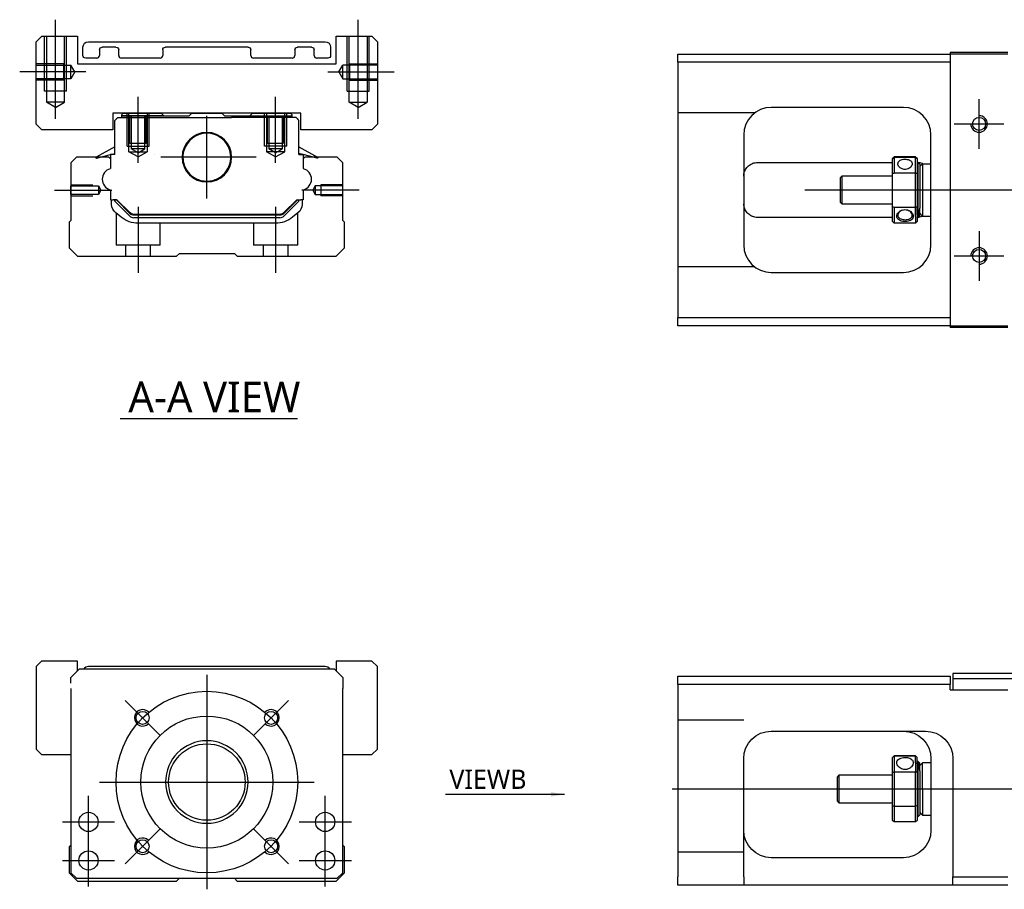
# Model space of a CAD drawing. Header units: millimetres. Extents: x 81 to 3135, y 49 to 860.
# Tile 5 of 8: x 95 to 274, y 489 to 647. Entities that reach past the tile are written whole.
import ezdxf
from ezdxf.lldxf.tags import DXFTag

# ---------------------------------------------------------------- set-up
doc = ezdxf.new("R2010")
doc.units = ezdxf.units.MM
doc.layers.get('0').update_dxf_attribs({"linetype": 'CONTINUOUS'})
doc.styles.add('CHN', font='msjhbd.ttf')
doc.styles.add('DIM-7', font='SIMPLEX.shx', dxfattribs={"width": 0.7, "bigfont": 'chineset.shx'})
tags = doc.linetypes.add('DASHED', pattern=[25.72, 12.86, -12.86]).pattern_tags.tags
tags[6:7] = [DXFTag(74, 4), DXFTag(75, 0), DXFTag(340, '0'), DXFTag(46, 0.0), DXFTag(50, 0.0), DXFTag(44, 0.0), DXFTag(45, 0.0)]
tags[4:5] = [DXFTag(74, 4), DXFTag(75, 0), DXFTag(340, '0'), DXFTag(46, 0.0), DXFTag(50, 0.0), DXFTag(44, 0.0), DXFTag(45, 0.0)]
doc.dimstyles.new('CNS', dxfattribs={"dimtxt": 3.5, "dimasz": 2.5, "dimexe": 1, "dimexo": 1, "dimgap": 1, "dimtad": 1, "dimdsep": 46, "dimtxsty": 'DIM-7', "dimcen": 0.09, "dimclrd": 4, "dimclre": 4, "dimclrt": 1, "dimadec": 0, "dimazin": 0, "dimtfac": 1, "dimtmove": 0, "dimatfit": 3, "dimfxl": 0, "dimtvp": 0.971429, "dimtolj": 1, "dimarcsym": 0})

msp = doc.modelspace()

# ---------------------------------------------------------------- linework, layer by layer
at = {"ltscale": 0.2}
for p, q in [((101.15, 628.65), (101.15, 646.65)), ((156.15, 628.65), (156.15, 646.65)), ((106.65, 637.15), (94.65, 637.15)), ((150.65, 637.15), (162.65, 637.15)), ((116.15, 620.65), (116.15, 632.65)), ((141.15, 620.65), (141.15, 632.65)), ((156.35, 615.65), (145.89, 615.65))]:
    msp.add_line(p, q, dxfattribs=at)
at = {"linetype": 'Continuous'}
for p, q in [((98.65, 643.65), (97.65, 642.65)), ((97.65, 627.65), (97.65, 642.65)), ((98.65, 643.65), (105.15, 643.65)), ((105.15, 643.65), (105.15, 638.65)), ((107.14, 642.65), (150.14, 642.65)), ((152.15, 638.65), (152.15, 643.65)), ((152.15, 643.65), (158.65, 643.65)), ((159.65, 642.65), (158.65, 643.65)), ((159.65, 642.65), (159.65, 627.65)), ((106.14, 640.15), (106.14, 641.65)), ((109.14, 641.15), (109.14, 640.15)), ((112.14, 641.65), (109.64, 641.65)), ((112.64, 640.15), (112.64, 641.15)), ((120.64, 641.15), (120.64, 640.15)), ((136.14, 641.65), (121.14, 641.65)), ((136.64, 640.15), (136.64, 641.15)), ((144.64, 641.15), (144.64, 640.15)), ((147.64, 641.65), (145.14, 641.65)), ((148.14, 640.15), (148.14, 641.15)), ((151.14, 641.65), (151.14, 640.15)), ((214.19, 640.4), (263.69, 640.4)), ((214.19, 638.9), (214.19, 640.4)), ((263.69, 640.7), (263.69, 638.9)), ((274.19, 640.7), (263.69, 640.7)), ((105.15, 638.65), (152.15, 638.65)), ((108.64, 639.65), (106.64, 639.65)), ((120.14, 639.65), (113.14, 639.65)), ((144.14, 639.65), (137.14, 639.65)), ((150.64, 639.65), (148.64, 639.65)), ((263.69, 638.9), (214.19, 638.9)), ((214.19, 638.9), (214.19, 592.5)), ((263.69, 638.9), (263.69, 592.5)), ((111.59, 629.65), (111.59, 626.65)), ((145.7, 629.65), (111.59, 629.65)), ((113.45, 629.65), (113.15, 629.35)), ((113.45, 629.65), (120.35, 629.65)), ((120.35, 629.65), (120.85, 629.15)), ((125.45, 629.15), (125.95, 629.65)), ((125.95, 629.65), (131.35, 629.65)), ((131.35, 629.65), (131.85, 629.15)), ((136.45, 629.15), (136.95, 629.65)), ((136.95, 629.65), (143.85, 629.65)), ((143.85, 629.65), (136.95, 629.65)), ((144.15, 629.35), (143.85, 629.65)), ((145.7, 626.65), (145.7, 629.65)), ((255.19, 630.7), (231.19, 630.7)), ((112.45, 628.85), (111.95, 628.35)), ((111.95, 622.15), (111.95, 628.35)), ((112.25, 628.65), (112.15, 628.65)), ((112.15, 628.65), (112.15, 628.55)), ((112.45, 628.85), (133.15, 628.85)), ((113.15, 629.35), (113.15, 628.85)), ((120.85, 629.15), (125.45, 629.15)), ((131.85, 629.15), (136.45, 629.15)), ((138.15, 628.85), (133.15, 628.85)), ((144.85, 628.85), (138.15, 628.85)), ((144.15, 628.85), (144.15, 629.35)), ((144.85, 628.85), (145.35, 628.35)), ((145.05, 628.65), (145.15, 628.65)), ((145.15, 628.65), (145.15, 628.55)), ((145.35, 622.15), (145.35, 628.35)), ((97.65, 627.65), (98.65, 626.65)), ((111.59, 626.65), (98.65, 626.65)), ((158.65, 626.65), (145.7, 626.65)), ((158.65, 626.65), (159.65, 627.65)), ((226.19, 625.7), (226.19, 605.7)), ((260.19, 605.7), (260.19, 625.7)), ((111.95, 623.54), (108.55, 621.66)), ((145.35, 623.54), (148.74, 621.66)), ((104.95, 621.65), (103.95, 620.65)), ((110.85, 621.65), (104.95, 621.65)), ((108.63, 621.47), (111.13, 622.12)), ((110.85, 621.65), (111.13, 621.37)), ((111.13, 622.12), (111.23, 622.15)), ((111.13, 622.15), (111.13, 619.62)), ((111.95, 622.15), (111.13, 622.15)), ((111.23, 622.15), (111.95, 622.34)), ((111.23, 622.15), (111.95, 622.34)), ((146.07, 622.15), (145.35, 622.34)), ((145.35, 622.15), (146.17, 622.15)), ((146.17, 622.15), (146.17, 619.62)), ((148.67, 621.47), (146.17, 622.12)), ((146.45, 621.65), (146.17, 621.37)), ((152.35, 621.65), (146.45, 621.65)), ((153.35, 620.65), (152.35, 621.65)), ((228.69, 620.7), (231.19, 620.7)), ((231.19, 620.7), (253.19, 620.7)), ((253.19, 621.38), (253.19, 621.41)), ((253.19, 618.69), (253.19, 621.38)), ((257.39, 621.71), (253.49, 621.71)), ((253.49, 621.71), (253.49, 621.68)), ((253.49, 621.68), (257.39, 621.68)), ((253.49, 621.68), (253.49, 618.77)), ((257.39, 621.68), (257.39, 621.71)), ((257.39, 618.77), (257.39, 621.68)), ((257.69, 621.41), (257.69, 621.38)), ((257.69, 621.38), (257.69, 618.69)), ((257.89, 620.7), (257.69, 620.7)), ((258.19, 620.4), (257.89, 620.7)), ((257.89, 612.15), (257.89, 620.7)), ((103.95, 620.65), (103.95, 610.15)), ((153.35, 610.15), (153.35, 620.65)), ((258.19, 619.95), (258.69, 620.45)), ((258.19, 620.4), (258.19, 612.36)), ((258.69, 620.45), (260.19, 620.45)), ((258.69, 620.45), (258.69, 610.95)), ((243.99, 618.2), (243.69, 617.9)), ((243.69, 617.9), (243.69, 613.5)), ((253.19, 618.2), (243.99, 618.2)), ((243.99, 618.2), (243.99, 613.2)), ((253.19, 612.66), (253.19, 618.69)), ((257.39, 618.77), (253.49, 618.77)), ((257.39, 612.58), (257.39, 618.77)), ((257.69, 618.69), (257.69, 612.66)), ((111.13, 615.67), (111.13, 613.93)), ((146.17, 615.67), (146.17, 613.93)), ((111.13, 613.93), (111.6, 613.93)), ((111.35, 613.08), (111.35, 613.93)), ((112.31, 613.93), (111.6, 613.93)), ((111.95, 613.93), (111.95, 613.65)), ((111.95, 613.65), (111.95, 613.93)), ((111.95, 613.65), (114.66, 610.94)), ((112.27, 613.83), (112.17, 613.93)), ((112.17, 613.93), (112.27, 613.83)), ((114.66, 611.44), (112.27, 613.83)), ((114.73, 611.51), (112.31, 613.93)), ((142.56, 611.51), (144.98, 613.93)), ((142.64, 611.44), (145.03, 613.83)), ((142.64, 610.94), (145.35, 613.65)), ((144.99, 613.93), (145.7, 613.93)), ((145.13, 613.93), (145.03, 613.83)), ((145.35, 613.65), (145.35, 613.93)), ((146.17, 613.93), (145.7, 613.93)), ((145.95, 613.93), (145.95, 613.08)), ((243.69, 613.5), (243.99, 613.2)), ((243.99, 613.2), (253.19, 613.2)), ((253.19, 609.98), (253.19, 612.66)), ((253.49, 612.58), (257.39, 612.58)), ((253.49, 612.58), (253.49, 609.68)), ((257.39, 610.9), (257.39, 612.58)), ((257.69, 611.12), (257.69, 612.66)), ((257.89, 612.15), (257.89, 610.7)), ((258.19, 611), (258.19, 612.36)), ((103.95, 610.15), (103.65, 609.85)), ((113.08, 610.74), (112.1, 611.52)), ((141.93, 610.65), (115.36, 610.65)), ((141.93, 611.25), (115.37, 611.25)), ((115.37, 611.15), (141.93, 611.15)), ((145.2, 611.52), (144.22, 610.74)), ((153.65, 609.85), (153.35, 610.15)), ((231.19, 610.7), (228.69, 610.7)), ((253.19, 610.7), (231.19, 610.7)), ((257.39, 610.9), (257.39, 609.68)), ((257.69, 611.12), (257.69, 609.98)), ((257.69, 610.7), (257.89, 610.7)), ((257.89, 610.7), (258.19, 611)), ((258.19, 611.45), (258.69, 610.95)), ((258.69, 610.95), (260.19, 610.95)), ((103.65, 609.85), (103.65, 605.15)), ((141.1, 609.65), (116.2, 609.65)), ((153.65, 605.15), (153.65, 609.85)), ((257.39, 609.68), (253.49, 609.68)), ((103.65, 605.15), (105.15, 603.65)), ((152.15, 603.65), (153.65, 605.15)), ((105.15, 603.65), (123.15, 603.65)), ((123.15, 603.65), (123.65, 604.15)), ((123.65, 604.15), (133.65, 604.15)), ((133.65, 604.15), (134.15, 603.65)), ((134.15, 603.65), (152.15, 603.65)), ((231.19, 600.7), (255.19, 600.7)), ((214.19, 592.5), (263.69, 592.5)), ((214.19, 591), (214.19, 592.5)), ((263.69, 592.5), (263.69, 590.7)), ((263.69, 591), (214.19, 591)), ((274.19, 590.7), (263.69, 590.7)), ((98.64, 530.07), (97.64, 529.07)), ((105.14, 530.07), (98.64, 530.07)), ((105.14, 528.26), (105.14, 530.07)), ((152.14, 530.07), (152.14, 528.28)), ((158.64, 530.07), (152.14, 530.07)), ((159.64, 529.07), (158.64, 530.07)), ((97.64, 529.07), (97.64, 514.07)), ((105.45, 528.57), (103.95, 527.07)), ((105.45, 528.57), (103.95, 527.07)), ((151.85, 528.57), (105.45, 528.57)), ((150.15, 529.07), (107.15, 529.07)), ((153.35, 527.07), (151.85, 528.57)), ((153.35, 527.07), (151.85, 528.57)), ((159.64, 514.07), (159.64, 529.07)), ((344.33, 527.82), (264.19, 527.82)), ((264.19, 527.82), (264.19, 524.82)), ((103.95, 526.07), (103.95, 527.07)), ((153.35, 527.07), (153.35, 526.07)), ((153.35, 526.07), (153.35, 525.07)), ((214.19, 527.32), (263.69, 527.32)), ((214.19, 525.82), (214.19, 527.32)), ((263.69, 527.32), (263.69, 525.82)), ((103.95, 525.07), (103.95, 491.57)), ((153.35, 491.57), (153.35, 525.07)), ((263.69, 525.82), (214.19, 525.82)), ((214.19, 525.82), (214.19, 490.82)), ((263.69, 524.82), (263.69, 525.82)), ((263.69, 524.82), (274.19, 524.82)), ((231.19, 517.32), (259.19, 517.32)), ((97.64, 514.07), (98.64, 513.07)), ((158.64, 513.07), (159.64, 514.07)), ((98.64, 513.07), (103.95, 513.07)), ((153.35, 513.07), (158.64, 513.07)), ((226.19, 490.82), (226.19, 512.32)), ((253.19, 512.51), (253.19, 512.53)), ((253.19, 509.82), (253.19, 512.51)), ((257.39, 512.83), (253.49, 512.83)), ((253.49, 512.83), (253.49, 512.81)), ((253.49, 512.81), (257.39, 512.81)), ((253.49, 512.81), (253.49, 509.89)), ((257.39, 512.81), (257.39, 512.83)), ((257.39, 511.57), (257.39, 512.81)), ((257.69, 512.53), (257.69, 512.51)), ((257.69, 511.36), (257.69, 512.51)), ((257.89, 511.82), (257.69, 511.82)), ((258.19, 511.52), (257.89, 511.82)), ((257.89, 511.82), (257.89, 510.34)), ((260.19, 512.32), (260.19, 499.32)), ((264.19, 512.32), (264.19, 490.82)), ((253.19, 503.78), (253.19, 509.82)), ((257.39, 509.89), (253.49, 509.89)), ((253.49, 509.89), (253.49, 503.7)), ((257.39, 511.57), (257.39, 509.89)), ((257.39, 503.7), (257.39, 509.89)), ((257.69, 511.36), (257.69, 509.82)), ((257.69, 509.82), (257.69, 503.78)), ((257.89, 501.82), (257.89, 510.34)), ((258.69, 511.57), (258.19, 511.07)), ((258.19, 510.13), (258.19, 511.52)), ((258.19, 510.13), (258.19, 502.12)), ((260.19, 511.57), (258.69, 511.57)), ((258.69, 506.82), (258.69, 511.57)), ((243.49, 509.32), (243.19, 509.02)), ((243.19, 506.82), (243.19, 509.02)), ((253.19, 509.32), (243.49, 509.32)), ((243.49, 509.32), (243.49, 504.32)), ((103.95, 507.07), (103.95, 496.57)), ((153.35, 496.57), (153.35, 507.07)), ((243.19, 504.62), (243.19, 506.82)), ((258.69, 506.82), (258.69, 502.07)), ((243.19, 504.62), (243.49, 504.32)), ((243.49, 504.32), (253.19, 504.32)), ((253.19, 501.11), (253.19, 503.78)), ((253.49, 503.7), (257.39, 503.7)), ((253.49, 503.7), (253.49, 500.81)), ((257.39, 500.81), (257.39, 503.7)), ((257.69, 503.78), (257.69, 501.11)), ((257.69, 501.82), (257.89, 501.82)), ((257.89, 501.82), (258.19, 502.12)), ((258.19, 502.57), (258.69, 502.07)), ((258.69, 502.07), (260.19, 502.07)), ((257.39, 500.81), (253.49, 500.81)), ((103.95, 496.57), (103.65, 496.27)), ((103.65, 496.27), (103.65, 491.57)), ((153.65, 496.27), (153.35, 496.57)), ((153.65, 491.57), (153.65, 496.27)), ((255.19, 494.32), (231.19, 494.32)), ((103.65, 491.57), (105.15, 490.07)), ((103.95, 491.57), (104.95, 490.57)), ((104.95, 490.57), (111.15, 490.57)), ((111.15, 490.57), (146.15, 490.57)), ((123.15, 490.07), (123.65, 490.57)), ((133.65, 490.57), (134.15, 490.07)), ((146.15, 490.57), (152.35, 490.57)), ((152.15, 490.07), (153.65, 491.57)), ((152.35, 490.57), (153.35, 491.57)), ((214.19, 489.32), (214.19, 490.82)), ((226.19, 490.82), (226.19, 489.32)), ((264.19, 489.32), (264.19, 490.82)), ((264.19, 490.82), (274.19, 490.82)), ((105.15, 490.07), (123.15, 490.07)), ((134.15, 490.07), (152.15, 490.07)), ((226.19, 489.32), (214.19, 489.32)), ((264.19, 489.32), (226.19, 489.32)), ((274.19, 489.32), (264.19, 489.32))]:
    msp.add_line(p, q, dxfattribs=at)
at = {"linetype": 'DASHED', "ltscale": 0.1}
for p, q in [((99.15, 633.65), (99.15, 643.65)), ((99.5, 643.65), (99.5, 631.65)), ((102.8, 631.65), (102.8, 643.65)), ((103.15, 633.65), (103.15, 643.65)), ((154.15, 633.65), (154.15, 643.65)), ((154.5, 631.65), (154.5, 643.65)), ((157.8, 643.65), (157.8, 631.65)), ((158.15, 633.65), (158.15, 643.65)), ((274.19, 640.4), (263.69, 640.4)), ((102.65, 638.65), (97.65, 638.65)), ((102.65, 635.65), (102.65, 638.65)), ((154.65, 635.65), (154.65, 638.65)), ((154.65, 638.65), (159.65, 638.65)), ((97.65, 638.4), (103.96, 638.4)), ((103.96, 635.9), (103.96, 638.4)), ((104.68, 637.15), (103.96, 638.4)), ((104.68, 637.15), (103.96, 635.9)), ((152.61, 637.15), (153.34, 638.4)), ((152.61, 637.15), (153.34, 635.9)), ((159.65, 638.4), (153.34, 638.4)), ((153.34, 635.9), (153.34, 638.4)), ((103.96, 635.9), (97.65, 635.9)), ((102.65, 635.65), (97.65, 635.65)), ((153.34, 635.9), (159.65, 635.9)), ((154.65, 635.65), (159.65, 635.65)), ((102.8, 631.65), (99.5, 631.65)), ((101.15, 630.7), (99.5, 631.65)), ((101.15, 630.7), (102.8, 631.65)), ((154.5, 631.65), (157.8, 631.65)), ((156.15, 630.7), (154.5, 631.65)), ((156.15, 630.7), (157.8, 631.65)), ((114.15, 623.65), (114.15, 629.65)), ((117.8, 629.65), (117.8, 622.65)), ((118.15, 623.65), (118.15, 629.65)), ((139.15, 623.65), (139.15, 629.65)), ((139.5, 629.65), (139.5, 622.65)), ((143.15, 623.65), (143.15, 629.65)), ((228.19, 629.7), (214.19, 629.7)), ((114.65, 624.15), (114.65, 629.15)), ((117.65, 624.15), (117.65, 629.15)), ((139.65, 624.15), (139.65, 629.15)), ((139.9, 629.15), (139.9, 623.15)), ((142.65, 624.15), (142.65, 629.15)), ((114.15, 623.65), (118.15, 623.65)), ((114.5, 622.65), (117.8, 622.65)), ((116.15, 621.7), (114.5, 622.65)), ((117.65, 624.15), (114.65, 624.15)), ((117.4, 623.15), (114.9, 623.15)), ((116.15, 622.43), (114.9, 623.15)), ((116.15, 622.43), (117.4, 623.15)), ((116.15, 621.7), (117.8, 622.65)), ((143.15, 623.65), (139.15, 623.65)), ((142.8, 622.65), (139.5, 622.65)), ((141.15, 621.7), (139.5, 622.65)), ((141.15, 622.43), (139.9, 623.15)), ((141.15, 622.43), (142.4, 623.15)), ((141.15, 621.7), (142.8, 622.65)), ((103.95, 616.65), (107.95, 616.65)), ((103.95, 614.85), (103.95, 616.45)), ((103.95, 616.45), (108.95, 616.45)), ((108.95, 616.45), (109.41, 615.65)), ((108.95, 616.45), (108.95, 614.85)), ((109.41, 615.65), (108.95, 614.85)), ((148.35, 616.45), (147.89, 615.65)), ((147.89, 615.65), (148.35, 614.85)), ((153.35, 616.45), (148.35, 616.45)), ((148.35, 616.45), (148.35, 614.85)), ((149.35, 616.65), (149.35, 614.65)), ((153.35, 616.65), (149.35, 616.65)), ((108.95, 614.85), (103.95, 614.85)), ((103.95, 614.65), (107.95, 614.65)), ((148.35, 614.85), (153.35, 614.85)), ((153.35, 614.65), (149.35, 614.65)), ((112.15, 611.48), (112.15, 605.65)), ((145.15, 605.65), (145.15, 611.48)), ((120.15, 605.65), (120.15, 609.65)), ((137.15, 609.65), (137.15, 605.65)), ((120.15, 605.65), (112.15, 605.65)), ((113.9, 605.65), (113.9, 603.65)), ((118.4, 603.65), (118.4, 605.65)), ((145.15, 605.65), (137.15, 605.65)), ((138.9, 605.65), (138.9, 603.65)), ((143.4, 603.65), (143.4, 605.65)), ((228.19, 601.7), (214.19, 601.7)), ((263.69, 591), (274.19, 591)), ((343.87, 526.82), (264.19, 526.82)), ((226.19, 519.32), (214.19, 519.32)), ((226.19, 495.32), (214.19, 495.32))]:
    msp.add_line(p, q, dxfattribs=at)
at = {"linetype": 'DASHED'}
for p, q in [((103.15, 633.65), (99.15, 633.65)), ((154.15, 633.65), (158.15, 633.65)), ((114.5, 622.65), (114.5, 629.65)), ((142.8, 622.65), (142.8, 629.65)), ((113.15, 629.15), (120.85, 629.15)), ((120.85, 629.15), (113.15, 629.15)), ((114.9, 629.15), (114.9, 623.15)), ((117.4, 623.15), (117.4, 629.15)), ((136.45, 629.15), (144.15, 629.15)), ((142.4, 623.15), (142.4, 629.15)), ((142.4, 624.15), (139.65, 624.15)), ((142.4, 623.15), (139.9, 623.15)), ((111.13, 622.12), (111.23, 622.15)), ((119.21, 622.16), (119.2, 622.16)), ((146.17, 622.12), (146.07, 622.15))]:
    msp.add_line(p, q, dxfattribs=at)
for p, q in [((268.94, 623.2), (268.94, 632.2)), ((264.44, 627.7), (273.44, 627.7)), ((268.94, 608.2), (268.94, 599.2)), ((264.44, 603.7), (273.44, 603.7)), ((112.89, 574.13), (145.13, 574.13)), ((213.19, 506.82), (484.69, 506.82))]:
    msp.add_line(p, q)
at = {"ltscale": 0.1}
for p, q in [((128.65, 614.15), (128.65, 629.15)), ((137.58, 621.65), (120.31, 621.65)), ((100.95, 615.65), (111.41, 615.65)), ((116.15, 612.65), (116.15, 600.65)), ((141.15, 612.65), (141.15, 600.65)), ((107.15, 496.07), (107.15, 505.57)), ((150.15, 496.07), (150.15, 505.57)), ((102.4, 500.82), (111.9, 500.82)), ((145.4, 500.82), (154.9, 500.82)), ((107.15, 489.07), (107.15, 498.57)), ((150.15, 489.07), (150.15, 498.57)), ((102.4, 493.82), (111.9, 493.82)), ((145.4, 493.82), (154.9, 493.82))]:
    msp.add_line(p, q, dxfattribs=at)
at = {"ltscale": 0.3}
for p, q in [((237.28, 615.7), (491.1, 615.7)), ((128.65, 527.57), (128.65, 488.57)), ((120.16, 516.56), (113.8, 522.92)), ((137.13, 516.56), (143.5, 522.92)), ((109.15, 508.07), (148.15, 508.07)), ((120.16, 499.59), (113.8, 493.22)), ((137.13, 499.59), (143.5, 493.22))]:
    msp.add_line(p, q, dxfattribs=at)
at = {"linetype": 'DASHED', "ltscale": 0.1}
for centre in [(268.94, 627.7), (268.94, 603.7)]:
    msp.add_circle(centre, 1.18, dxfattribs=at)
at = {"linetype": 'Continuous', "extrusion": (6.12303e-17, 0, -1)}
msp.add_circle((-128.65, 621.65), 4.5, dxfattribs=at)
at = {"ltscale": 0.3}
msp.add_circle((128.65, 508.07), 16.5, dxfattribs=at)
at = {"linetype": 'Continuous'}
for centre, radius in [((116.98, 519.74), 1.18), ((140.31, 519.74), 1.18), ((128.65, 508.07), 12), ((128.65, 508.07), 6.95), ((107.15, 500.82), 1.75), ((150.15, 500.82), 1.75), ((116.98, 496.4), 1.18), ((140.31, 496.4), 1.18), ((107.15, 493.82), 1.75), ((150.15, 493.82), 1.75)]:
    msp.add_circle(centre, radius, dxfattribs=at)
at = {"linetype": 'DASHED', "ltscale": 0.1, "extrusion": (0, 0, -1)}
msp.add_circle((-128.65, 508.07), 7.5, dxfattribs=at)
at = {"linetype": 'Continuous', "extrusion": (0, 0, -1)}
for centre, radius, start, end in [((-107.14, 641.65), 1, 0, 90), ((-150.14, 641.65), 1, 90, 180), ((-106.64, 640.15), 0.5, 270, 0), ((-150.64, 640.15), 0.5, 180, 270), ((-113.35, 613.08), 2, 308.5725, 0), ((-143.95, 613.08), 2, 180, 231.4275), ((-116.2, 614.65), 5, 270, 308.5725), ((-141.1, 614.65), 5, 231.4275, 270), ((-231.19, 512.32), 5, 0, 90), ((-255.19, 512.32), 5, 90, 180), ((-231.19, 499.32), 5, 270, 0), ((-255.19, 499.32), 5, 180, 270)]:
    msp.add_arc(centre, radius, start, end, dxfattribs=at)
at = {"linetype": 'Continuous', "extrusion": (6.12303e-17, 0, -1)}
for centre, radius, start, end in [((-109.64, 641.15), 0.5, 0, 90), ((-112.14, 641.15), 0.5, 90, 180), ((-121.14, 641.15), 0.5, 0, 90), ((-136.14, 641.15), 0.5, 90, 180), ((-145.14, 641.15), 0.5, 0, 90), ((-147.64, 641.15), 0.5, 90, 180), ((-148.69, 621.57), 0.1, 119, 284.5874), ((-112.95, 614.57), 0.9, 315, 315.0755), ((-115.37, 612.15), 0.9, 270, 315), ((-141.93, 612.15), 0.9, 225, 270), ((-259.19, 512.32), 5, 90, 180)]:
    msp.add_arc(centre, radius, start, end, dxfattribs=at)
at = {"linetype": 'Continuous'}
for centre, radius, start, end in [((108.64, 640.15), 0.5, 270, 0), ((113.14, 640.15), 0.5, 180, 270), ((120.14, 640.15), 0.5, 270, 0), ((137.14, 640.15), 0.5, 180, 270), ((144.14, 640.15), 0.5, 270, 0), ((148.64, 640.15), 0.5, 180, 270), ((231.19, 625.7), 5, 90, 180), ((255.19, 625.7), 5, 0, 90), ((128.65, 621.65), 4.35, 16.2606, 164.3213), ((108.6, 621.57), 0.1, 119, 284.5874), ((111.05, 619.62), 0.0808, 283.4435, 360), ((146.25, 619.62), 0.0808, 180, 251.3863), ((111.05, 615.67), 0.0808, 360, 76.5565), ((146.25, 615.67), 0.0808, 108.6131, 180), ((112.95, 614.57), 0.9, 224.9245, 225), ((144.35, 614.57), 0.9, 315, 315.0755), ((115.37, 612.15), 1, 225, 270), ((115.36, 611.65), 1, 225, 270), ((141.93, 612.15), 1, 270, 315), ((141.93, 611.65), 1, 270, 315), ((231.19, 605.7), 5, 180, 270), ((255.19, 605.7), 5, 270, 0), ((107.15, 528.07), 1, 90, 150.0005), ((150.15, 528.07), 1, 29.9995, 90)]:
    msp.add_arc(centre, radius, start, end, dxfattribs=at)
at = {"linetype": 'DASHED', "ltscale": 0.1}
for centre, start, end in [((268.94, 627.7), 180, 90), ((268.94, 603.7), 270, 180)]:
    msp.add_arc(centre, 1.5, start, end, dxfattribs=at)
for centre, radius, start, end in [((111.62, 617.65), 1.98, 105.9226, 254.0774), ((145.68, 617.65), 1.98, 285.9226, 74.0774), ((116.98, 519.74), 1.5, 42.3947, 315), ((140.31, 519.74), 1.5, 225, 137.6053), ((116.98, 496.4), 1.5, 45, 317.6053), ((140.31, 496.4), 1.5, 222.3947, 135)]:
    msp.add_arc(centre, radius, start, end)
at = {"linetype": 'Continuous'}
for centre, major_axis, start_param, end_param in [((112.62, 614.19), (-0.354, 0.354), 1.31791, 1.570796), ((144.67, 614.19), (-0.354, -0.354), 1.570796, 1.823683)]:
    msp.add_ellipse(centre, major_axis=major_axis, ratio=0.999695, start_param=start_param, end_param=end_param, dxfattribs=at)
at = {"linetype": 'Continuous', "extrusion": (0, 0, -1)}
msp.add_ellipse((112.62, 614.19), major_axis=(0.354, -0.354), ratio=0.999695, start_param=1.570796, end_param=1.823683, dxfattribs=at)
at = {"linetype": 'Continuous'}
for points, knots in [([(124.49, 622.92), (124.46, 622.84), (124.44, 622.76), (124.19, 621.73), (124.29, 620.73), (125.09, 618.96), (125.78, 618.23), (126.65, 617.79)], [0, 0, 0, 0, 0.040691, 0.040691, 0.520345, 0.520345, 1, 1, 1, 1]), ([(130.65, 617.79), (131.54, 618.25), (132.25, 619.01), (133.04, 620.86), (133.11, 621.9), (132.82, 622.87)], [0, 0, 0, 0, 0.5, 0.5, 1, 1, 1, 1]), ([(227.63, 620.46), (227.88, 620.58), (228.17, 620.66), (228.55, 620.69), (228.62, 620.7), (228.69, 620.7)], [0, 0, 0, 0, 0.819461, 0.819461, 1, 1, 1, 1]), ([(254.19, 620.45), (254.19, 620.55), (254.22, 620.65), (254.31, 620.83), (254.38, 620.92), (254.56, 621.06), (254.67, 621.12), (254.91, 621.21), (255.05, 621.25), (255.34, 621.28), (255.49, 621.29), (255.77, 621.27), (255.91, 621.25), (256.17, 621.18), (256.29, 621.13), (256.5, 621.01), (256.59, 620.93), (256.72, 620.76), (256.76, 620.66), (256.79, 620.53), (256.79, 620.49), (256.79, 620.45)], [0, 0, 0, 0, 0.106083, 0.106083, 0.212085, 0.212085, 0.319298, 0.319298, 0.427448, 0.427448, 0.534259, 0.534259, 0.639537, 0.639537, 0.74548, 0.74548, 0.85323, 0.85323, 0.961147, 0.961147, 1, 1, 1, 1]), ([(226.19, 618.2), (226.19, 618.48), (226.24, 618.77), (226.43, 619.31), (226.58, 619.56), (226.94, 620.01), (227.17, 620.2), (227.49, 620.39), (227.56, 620.43), (227.63, 620.46)], [0, 0, 0, 0, 0.304249, 0.304249, 0.607964, 0.607964, 0.919272, 0.919272, 1, 1, 1, 1]), ([(256.79, 620.45), (256.79, 620.35), (256.77, 620.24), (256.67, 620.04), (256.6, 619.94), (256.42, 619.76), (256.31, 619.67), (256.07, 619.54), (255.93, 619.5), (255.64, 619.44), (255.5, 619.43), (255.21, 619.46), (255.07, 619.49), (254.81, 619.59), (254.69, 619.66), (254.48, 619.82), (254.39, 619.92), (254.26, 620.12), (254.22, 620.23), (254.19, 620.37), (254.19, 620.41), (254.19, 620.45)], [0, 0, 0, 0, 0.106083, 0.106083, 0.212085, 0.212085, 0.319298, 0.319298, 0.427448, 0.427448, 0.534259, 0.534259, 0.639537, 0.639537, 0.74548, 0.74548, 0.85323, 0.85323, 0.961147, 0.961147, 1, 1, 1, 1]), ([(227.63, 610.93), (227.37, 611.05), (227.14, 611.22), (226.74, 611.61), (226.57, 611.84), (226.32, 612.36), (226.23, 612.64), (226.2, 613.02), (226.19, 613.11), (226.19, 613.2)], [0, 0, 0, 0, 0.299721, 0.299721, 0.598583, 0.598583, 0.909335, 0.909335, 1, 1, 1, 1]), ([(254, 610.9), (254, 611.03), (254.03, 611.16), (254.14, 611.41), (254.23, 611.53), (254.44, 611.75), (254.58, 611.86), (254.87, 612.01), (255.03, 612.06), (255.35, 612.12), (255.53, 612.13), (255.84, 612.09), (255.99, 612.05), (256.27, 611.93), (256.41, 611.85), (256.64, 611.66), (256.74, 611.55), (256.89, 611.31), (256.94, 611.18), (256.97, 611.01), (256.98, 610.95), (256.98, 610.9)], [0, 0, 0, 0, 0.109658, 0.109658, 0.219822, 0.219822, 0.331923, 0.331923, 0.437536, 0.437536, 0.542298, 0.542298, 0.638315, 0.638315, 0.740833, 0.740833, 0.845614, 0.845614, 0.955138, 0.955138, 1, 1, 1, 1]), ([(254.96, 612.02), (254.85, 611.98), (254.75, 611.92), (254.55, 611.78), (254.45, 611.69), (254.3, 611.49), (254.25, 611.38), (254.2, 611.21), (254.19, 611.15), (254.19, 611.08)], [0, 0, 0, 0, 0.238661, 0.238661, 0.531929, 0.531929, 0.828627, 0.828627, 1, 1, 1, 1]), ([(256.79, 611.08), (256.79, 611.17), (256.77, 611.26), (256.7, 611.44), (256.64, 611.55), (256.48, 611.74), (256.38, 611.83), (256.17, 611.96), (256.05, 612.01), (255.94, 612.05)], [0, 0, 0, 0, 0.223578, 0.223578, 0.491149, 0.491149, 0.764155, 0.764155, 1, 1, 1, 1]), ([(228.69, 610.7), (228.37, 610.7), (228.07, 610.76), (227.75, 610.88), (227.69, 610.9), (227.63, 610.93)], [0, 0, 0, 0, 0.819385, 0.819385, 1, 1, 1, 1]), ([(256.98, 610.9), (256.98, 610.78), (256.95, 610.66), (256.84, 610.45), (256.75, 610.35), (256.54, 610.19), (256.41, 610.12), (256.11, 610.02), (255.95, 609.98), (255.63, 609.94), (255.46, 609.94), (255.14, 609.96), (254.99, 609.99), (254.71, 610.06), (254.57, 610.12), (254.34, 610.25), (254.24, 610.34), (254.09, 610.53), (254.04, 610.64), (254.01, 610.8), (254, 610.85), (254, 610.9)], [0, 0, 0, 0, 0.109416, 0.109416, 0.219283, 0.219283, 0.330994, 0.330994, 0.436935, 0.436935, 0.54206, 0.54206, 0.638053, 0.638053, 0.740447, 0.740447, 0.845513, 0.845513, 0.955225, 0.955225, 1, 1, 1, 1]), ([(254.19, 611.08), (254.19, 611), (254.21, 610.92), (254.28, 610.76), (254.34, 610.67), (254.5, 610.53), (254.6, 610.47), (254.83, 610.38), (254.97, 610.34), (255.25, 610.3), (255.4, 610.29), (255.69, 610.29), (255.83, 610.31), (256.09, 610.36), (256.21, 610.4), (256.43, 610.51), (256.53, 610.57), (256.68, 610.72), (256.74, 610.81), (256.78, 610.96), (256.79, 611.02), (256.79, 611.08)], [0, 0, 0, 0, 0.086893, 0.086893, 0.191014, 0.191014, 0.297233, 0.297233, 0.405999, 0.405999, 0.513434, 0.513434, 0.616733, 0.616733, 0.721093, 0.721093, 0.828664, 0.828664, 0.937403, 0.937403, 1, 1, 1, 1]), ([(254, 511.57), (254, 511.7), (254.03, 511.82), (254.14, 512.03), (254.23, 512.13), (254.44, 512.3), (254.58, 512.37), (254.87, 512.47), (255.03, 512.51), (255.35, 512.55), (255.53, 512.55), (255.84, 512.53), (255.99, 512.5), (256.27, 512.42), (256.41, 512.37), (256.64, 512.23), (256.74, 512.15), (256.89, 511.95), (256.94, 511.84), (256.97, 511.68), (256.98, 511.62), (256.98, 511.57)], [0, 0, 0, 0, 0.109658, 0.109658, 0.219822, 0.219822, 0.331923, 0.331923, 0.437536, 0.437536, 0.542298, 0.542298, 0.638315, 0.638315, 0.740833, 0.740833, 0.845614, 0.845614, 0.955138, 0.955138, 1, 1, 1, 1]), ([(256.98, 511.57), (256.98, 511.45), (256.95, 511.32), (256.84, 511.07), (256.75, 510.95), (256.54, 510.72), (256.41, 510.62), (256.11, 510.47), (255.95, 510.41), (255.63, 510.35), (255.46, 510.34), (255.14, 510.38), (254.99, 510.42), (254.71, 510.54), (254.57, 510.62), (254.34, 510.81), (254.24, 510.93), (254.09, 511.16), (254.04, 511.29), (254.01, 511.47), (254, 511.52), (254, 511.57)], [0, 0, 0, 0, 0.109416, 0.109416, 0.219283, 0.219283, 0.330994, 0.330994, 0.436935, 0.436935, 0.54206, 0.54206, 0.638053, 0.638053, 0.740447, 0.740447, 0.845513, 0.845513, 0.955225, 0.955225, 1, 1, 1, 1])]:
    msp.add_open_spline(points, degree=3, knots=knots, dxfattribs=at)
for points in [[(253.49, 621.71), (253.39, 621.61), (253.29, 621.51), (253.19, 621.41)], [(253.49, 621.68), (253.39, 621.58), (253.29, 621.48), (253.19, 621.38)], [(257.39, 621.71), (257.49, 621.61), (257.59, 621.51), (257.69, 621.41)], [(257.39, 621.68), (257.49, 621.58), (257.59, 621.48), (257.69, 621.38)], [(257.92, 620.69), (258.24, 620.66), (258.52, 620.58), (258.77, 620.46)], [(126.65, 617.79), (126.96, 617.63), (127.61, 617.38), (128.65, 617.26), (129.69, 617.38), (130.34, 617.63), (130.65, 617.79)], [(253.19, 618.69), (253.29, 618.72), (253.39, 618.74), (253.49, 618.77)], [(257.39, 618.77), (257.49, 618.74), (257.59, 618.72), (257.69, 618.69)], [(253.19, 612.66), (253.29, 612.63), (253.39, 612.61), (253.49, 612.58)], [(257.39, 612.58), (257.49, 612.61), (257.59, 612.63), (257.69, 612.66)], [(253.19, 609.98), (253.29, 609.88), (253.39, 609.78), (253.49, 609.68)], [(257.69, 609.98), (257.59, 609.88), (257.49, 609.78), (257.39, 609.68)], [(258.72, 610.92), (258.48, 610.81), (258.21, 610.73), (257.92, 610.71)], [(253.19, 512.53), (253.29, 512.63), (253.39, 512.73), (253.49, 512.83)], [(253.19, 512.51), (253.29, 512.61), (253.39, 512.71), (253.49, 512.81)], [(257.39, 512.83), (257.49, 512.73), (257.59, 512.63), (257.69, 512.53)], [(257.39, 512.81), (257.49, 512.71), (257.59, 512.61), (257.69, 512.51)], [(253.19, 509.82), (253.29, 509.84), (253.39, 509.87), (253.49, 509.89)], [(257.69, 509.82), (257.59, 509.84), (257.49, 509.87), (257.39, 509.89)], [(253.19, 503.78), (253.29, 503.75), (253.39, 503.73), (253.49, 503.7)], [(257.69, 503.78), (257.59, 503.75), (257.49, 503.73), (257.39, 503.7)], [(253.49, 500.81), (253.39, 500.91), (253.29, 501.01), (253.19, 501.11)], [(257.69, 501.11), (257.59, 501.01), (257.49, 500.91), (257.39, 500.81)]]:
    msp.add_open_spline(points, degree=3, dxfattribs=at)
at = {"linetype": 'DASHED'}
msp.add_open_spline([(257.92, 610.71), (257.84, 610.7), (257.77, 610.7), (257.69, 610.7)], degree=3, dxfattribs=at)

# ---------------------------------------------------------------- texts
at = {"style": 'CHN'}
for s, insert, char_height, attachment_point in [('A-A VIEW', (114.38, 578.07), 5.6, 4), ('VIEWB', (186.72, 506.83), 3.5, 9)]:
    msp.add_mtext(s, dxfattribs=dict(at, insert=insert, char_height=char_height, attachment_point=attachment_point))

# ---------------------------------------------------------------- leaders
at = {"annotation_type": 0, "has_hookline": 1, "hookline_direction": 1, "text_width": 14.69}
msp.add_leader([(193.65, 505.83), (187.72, 505.83)], dimstyle='CNS', override={"dimgap": 1, "dimtad": 1}, dxfattribs=at)

doc.saveas('drawing.dxf')
